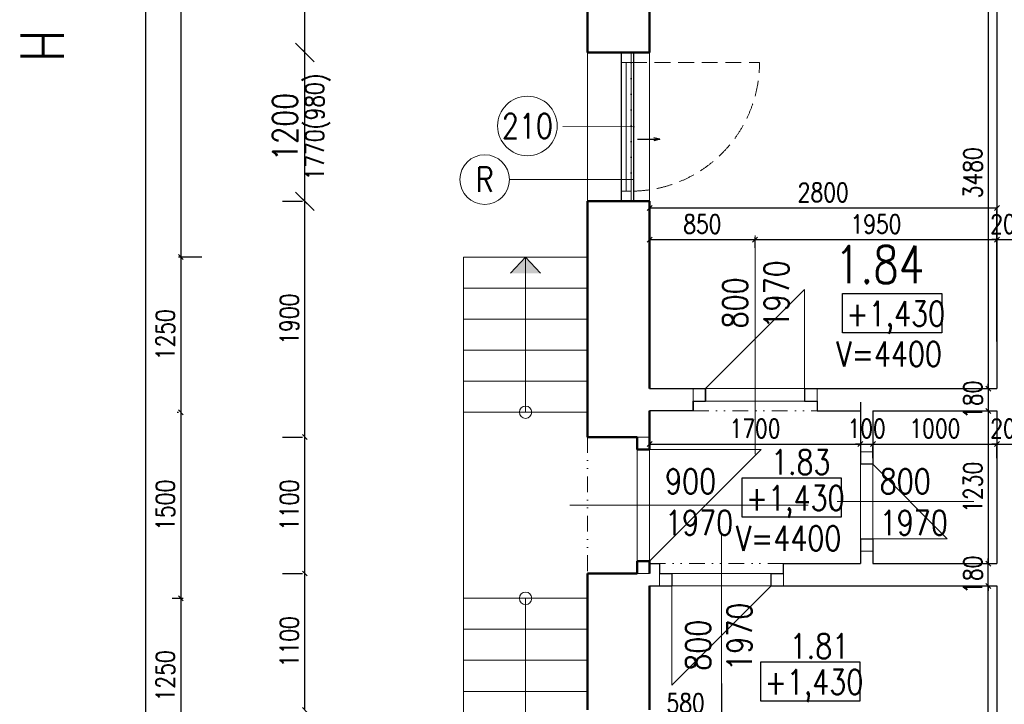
# Model space of a CAD drawing. Header units: millimetres. Extents: x -238874 to 551972, y -298952 to 658415.
# Tile 77 of 256: x 36049 to 43988, y 17396 to 22914. Entities that reach past the tile are written whole.
import ezdxf
from ezdxf.enums import TextEntityAlignment as Align

# ---------------------------------------------------------------- set-up
doc = ezdxf.new("R2010")
doc.units = ezdxf.units.MM
doc.header["$LTSCALE"] = 20
for name, pattern in [('DIVIDE2', [15.875, 6.35, -3.175, 0, -3.175, 0, -3.175]), ('DOT', [6.35, 0, -6.35]), ('HIDDEN', [9.525, 6.35, -3.175])]:
    doc.linetypes.add(name, pattern=pattern)
doc.layers.add('00_HEDVIKA_DEMOLICE', color=2, linetype='Continuous', lineweight=30, transparency=0.3)
doc.layers.add('CKOKNA OTEVÍRÁNÍ', color=51, linetype='HIDDEN', lineweight=18, transparency=0.5)
for name, color, linetype, lineweight in [('00_HEDVIKA_OBRYS', 1, 'Continuous', 50), ('_00_HEDVIKA_pohledy', 1, 'Continuous', 25), ('CKBUBLINY', 1, 'Continuous', 18), ('CKBUBLINY DEMOLICE', 4, 'Continuous', 18), ('CKBUBLINY_POPIS', 3, 'Continuous', 25), ('CKKOTY', 3, 'Continuous', 18), ('CKOKNA', 30, 'Continuous', 18), ('CKSYMBOLY', 21, 'Continuous', 25), ('HEDVIKA_OKNA_PARAPET', 70, 'Continuous', 18), ('NOSNÉ', 8, 'Continuous', 50), ('PRUCHODY', 7, 'Continuous', 18)]:
    doc.layers.add(name, color=color, linetype=linetype, lineweight=lineweight)
doc.layers.add('CKDVERE_DORAZ', color=120, linetype='DOT', lineweight=25, plot=False)
for name, color, linetype in [('CZ', 255, 'Continuous'), ('KOTY', 8, 'Continuous'), ('ZDP', 50, 'Continuous')]:
    doc.layers.add(name, color=color, linetype=linetype)
doc.styles.add('SIMPLEX', font='SIMPLEX.shx', dxfattribs={"width": 0.8, "bigfont": 'CAD13.shx'})
doc.styles.get("Standard").update_dxf_attribs({"font": 'simplex.shx', "width": 0.8})
doc.dimstyles.new('CADKON', dxfattribs={"dimscale": 100, "dimtxt": 2, "dimasz": 1.5, "dimexe": 0, "dimexo": 2, "dimgap": 0.6, "dimtad": 1, "dimrnd": 1, "dimtxsty": 'Standard', "dimblk1": 'OBLIQUE', "dimblk2": 'OBLIQUE', "dimsah": 1, "dimcen": 2.5, "dimadec": 1, "dimazin": 2, "dimtfac": 1, "dimtix": 1, "dimtmove": 2, "dimatfit": 3, "dimldrblk": 'OPEN30', "dimfxl": 5, "dimtfill": 1, "dimtolj": 1, "dimarcsym": 0})
doc.dimstyles.new('CKA', dxfattribs={"dimtxt": 200, "dimasz": 40, "dimexe": 20, "dimexo": 0.2, "dimgap": 50, "dimtad": 1, "dimdec": 0, "dimrnd": 1, "dimzin": 0, "dimdsep": 46, "dimtxsty": 'Standard', "dimblk1": 'OBLIQUE', "dimblk2": 'OBLIQUE', "dimsah": 1, "dimcen": 0.09, "dimclrd": 253, "dimclre": 253, "dimclrt": 253, "dimadec": 0, "dimazin": 0, "dimtfac": 1, "dimtdec": 0, "dimtix": 1, "dimtmove": 2, "dimatfit": 3, "dimfxl": 1, "dimtolj": 1, "dimtzin": 0, "dimarcsym": 0})

# ---------------------------------------------------------------- blocks, each defined once
blk = doc.blocks.new('_OBLIQUE')
at = {"color": 0, "linetype": 'ByBlock'}
blk.add_line((-0.5, -0.5), (0.5, 0.5), dxfattribs=at)
blk = doc.blocks.new('*D126')
at = {"layer": 'DEFPOINTS', "color": 0, "transparency": 16777216}
for p in [(43928, 21141.5), (41978, 20695), (43928, 19940)]:
    blk.add_point(p, dxfattribs=at)
at = {"layer": 'KOTY', "lineweight": -2, "transparency": 16777216}
for p, q in [((41978, 21141.5), (43928, 21141.5)), ((43928, 20320.8), (43928, 21161.5))]:
    blk.add_line(p, q, dxfattribs=at)
at = {"layer": 'KOTY', "lineweight": -2, "transparency": 16777216, "xscale": 40, "yscale": 40, "zscale": 40, "rotation": 180}
blk.add_blockref('_OBLIQUE', (41978, 21141.5), dxfattribs=at)
at = {"layer": 'KOTY', "lineweight": -2, "transparency": 16777216, "xscale": 40, "yscale": 40, "zscale": 40}
blk.add_blockref('_OBLIQUE', (43928, 21141.5), dxfattribs=at)
at = {"layer": 'KOTY', "transparency": 16777216, "insert": (42953, 21266.5), "char_height": 150, "attachment_point": 5, "style": 'SIMPLEX'}
blk.add_mtext('\\A1;1950', dxfattribs=at)
blk = doc.blocks.new('*D127')
at = {"layer": 'DEFPOINTS', "color": 0, "transparency": 16777216}
for p in [(44128, 21141.5), (44128, 21141.5), (43928, 19940)]:
    blk.add_point(p, dxfattribs=at)
at = {"layer": 'KOTY', "lineweight": -2, "transparency": 16777216}
for p, q in [((44128, 21522.3), (44128, 21161.5)), ((43928, 21141.5), (43888, 21141.5)), ((43928, 21141.5), (44128, 21141.5)), ((44128, 21141.5), (44168, 21141.5))]:
    blk.add_line(p, q, dxfattribs=at)
at = {"layer": 'KOTY', "lineweight": -2, "transparency": 16777216, "xscale": 40, "yscale": 40, "zscale": 40}
blk.add_blockref('_OBLIQUE', (43928, 21141.5), dxfattribs=at)
at = {"layer": 'KOTY', "lineweight": -2, "transparency": 16777216, "xscale": 40, "yscale": 40, "zscale": 40, "rotation": 180}
blk.add_blockref('_OBLIQUE', (44128, 21141.5), dxfattribs=at)
at = {"layer": 'KOTY', "transparency": 16777216, "insert": (44028, 21266.5), "char_height": 150, "attachment_point": 5, "style": 'SIMPLEX'}
blk.add_mtext('\\A1;200', dxfattribs=at)
blk = doc.blocks.new('*D128')
at = {"layer": 'DEFPOINTS', "color": 0, "transparency": 16777216}
for p in [(43858.6, 23420), (43858.6, 19940), (43928, 19940)]:
    blk.add_point(p, dxfattribs=at)
at = {"layer": 'KOTY', "lineweight": -2, "transparency": 16777216}
for p, q in [((43858.6, 23420), (43858.6, 19940)), ((43547.2, 19940), (43838.6, 19940))]:
    blk.add_line(p, q, dxfattribs=at)
at = {"layer": 'KOTY', "lineweight": -2, "transparency": 16777216, "xscale": 40, "yscale": 40, "zscale": 40}
for p, rotation in [((43858.6, 23420), 90), ((43858.6, 19940), 270)]:
    blk.add_blockref('_OBLIQUE', p, dxfattribs=dict(at, rotation=rotation))
at = {"layer": 'KOTY', "transparency": 16777216, "insert": (43733.6, 21680), "char_height": 150, "attachment_point": 5, "rotation": 90, "style": 'SIMPLEX'}
blk.add_mtext('\\A1;3480', dxfattribs=at)
blk = doc.blocks.new('*D134')
at = {"layer": 'DEFPOINTS', "color": 0, "transparency": 16777216}
for p in [(38348, 21450), (38548.1, 21450), (38548.1, 19550)]:
    blk.add_point(p, dxfattribs=at)
at = {"layer": 'KOTY', "lineweight": -2, "transparency": 16777216}
for p, q in [((38167.3, 21450), (38328, 21450)), ((38348, 19550), (38348, 21450))]:
    blk.add_line(p, q, dxfattribs=at)
at = {"layer": 'KOTY', "lineweight": -2, "transparency": 16777216, "xscale": 40, "yscale": 40, "zscale": 40}
for p, rotation in [((38348, 21450), 90), ((38348, 19550), 270)]:
    blk.add_blockref('_OBLIQUE', p, dxfattribs=dict(at, rotation=rotation))
at = {"layer": 'KOTY', "transparency": 16777216, "insert": (38223, 20500), "char_height": 150, "attachment_point": 5, "rotation": 90, "style": 'SIMPLEX'}
blk.add_mtext('\\A1;1900', dxfattribs=at)
blk = doc.blocks.new('*D135')
at = {"layer": 'DEFPOINTS', "color": 0, "transparency": 16777216}
for p in [(37898.2, 21000), (37348, 19750), (37698.1, 19750)]:
    blk.add_point(p, dxfattribs=at)
at = {"layer": 'KOTY', "lineweight": -2, "transparency": 16777216}
for p, q in [((37348, 21000), (37348, 19750)), ((37317.3, 19750), (37328, 19750))]:
    blk.add_line(p, q, dxfattribs=at)
at = {"layer": 'KOTY', "lineweight": -2, "transparency": 16777216, "xscale": 40, "yscale": 40, "zscale": 40}
for p, rotation in [((37348, 21000), 90), ((37348, 19750), 270)]:
    blk.add_blockref('_OBLIQUE', p, dxfattribs=dict(at, rotation=rotation))
at = {"layer": 'KOTY', "transparency": 16777216, "insert": (37223, 20375), "char_height": 150, "attachment_point": 5, "rotation": 90, "style": 'SIMPLEX'}
blk.add_mtext('\\A1;1250', dxfattribs=at)
blk = doc.blocks.new('*D136')
at = {"layer": 'DEFPOINTS', "color": 0, "transparency": 16777216}
for p in [(38548.1, 32000), (37063.5, 15350), (38548.1, 15350)]:
    blk.add_point(p, dxfattribs=at)
at = {"layer": 'KOTY', "lineweight": -2, "transparency": 16777216}
for p, q in [((37063.5, 32000), (37063.5, 15350)), ((38167.3, 15350), (37043.5, 15350))]:
    blk.add_line(p, q, dxfattribs=at)
at = {"layer": 'KOTY', "lineweight": -2, "transparency": 16777216, "xscale": 40, "yscale": 40, "zscale": 40}
for p, rotation in [((37063.5, 32000), 90), ((37063.5, 15350), 270)]:
    blk.add_blockref('_OBLIQUE', p, dxfattribs=dict(at, rotation=rotation))
at = {"layer": 'KOTY', "transparency": 16777216, "insert": (36938.5, 23675), "char_height": 150, "attachment_point": 5, "rotation": 90, "style": 'SIMPLEX'}
blk.add_mtext('\\A1;16650', dxfattribs=at)
blk = doc.blocks.new('*D145')
at = {"layer": 'DEFPOINTS', "color": 0, "transparency": 16777216}
for p in [(38348, 18450), (38548.1, 18450), (38548.1, 17350)]:
    blk.add_point(p, dxfattribs=at)
at = {"layer": 'KOTY', "lineweight": -2, "transparency": 16777216}
for p, q in [((38167.3, 18450), (38328, 18450)), ((38348, 17350), (38348, 18450))]:
    blk.add_line(p, q, dxfattribs=at)
at = {"layer": 'KOTY', "lineweight": -2, "transparency": 16777216, "xscale": 40, "yscale": 40, "zscale": 40}
for p, rotation in [((38348, 18450), 90), ((38348, 17350), 270)]:
    blk.add_blockref('_OBLIQUE', p, dxfattribs=dict(at, rotation=rotation))
at = {"layer": 'KOTY', "transparency": 16777216, "insert": (38223, 17900), "char_height": 150, "attachment_point": 5, "rotation": 90, "style": 'SIMPLEX'}
blk.add_mtext('\\A1;1100', dxfattribs=at)
blk = doc.blocks.new('*D146')
at = {"layer": 'DEFPOINTS', "color": 0, "transparency": 16777216}
for p in [(38348, 19550), (38548.1, 19550), (38548.1, 18450)]:
    blk.add_point(p, dxfattribs=at)
at = {"layer": 'KOTY', "lineweight": -2, "transparency": 16777216}
for p, q in [((38167.3, 19550), (38328, 19550)), ((38348, 18450), (38348, 19550))]:
    blk.add_line(p, q, dxfattribs=at)
at = {"layer": 'KOTY', "lineweight": -2, "transparency": 16777216, "xscale": 40, "yscale": 40, "zscale": 40}
for p, rotation in [((38348, 19550), 90), ((38348, 18450), 270)]:
    blk.add_blockref('_OBLIQUE', p, dxfattribs=dict(at, rotation=rotation))
at = {"layer": 'KOTY', "transparency": 16777216, "insert": (38223, 19000), "char_height": 150, "attachment_point": 5, "rotation": 90, "style": 'SIMPLEX'}
blk.add_mtext('\\A1;1100', dxfattribs=at)
blk = doc.blocks.new('*D147')
at = {"layer": 'DEFPOINTS', "color": 0, "transparency": 16777216}
for p in [(37698.1, 19750), (36898.2, 18250), (37348, 18250)]:
    blk.add_point(p, dxfattribs=at)
at = {"layer": 'KOTY', "lineweight": -2, "transparency": 16777216}
for p, q in [((37348, 19750), (37348, 18250)), ((37278.9, 18250), (37368, 18250))]:
    blk.add_line(p, q, dxfattribs=at)
at = {"layer": 'KOTY', "lineweight": -2, "transparency": 16777216, "xscale": 40, "yscale": 40, "zscale": 40}
for p, rotation in [((37348, 19750), 90), ((37348, 18250), 270)]:
    blk.add_blockref('_OBLIQUE', p, dxfattribs=dict(at, rotation=rotation))
at = {"layer": 'KOTY', "transparency": 16777216, "insert": (37223, 19000), "char_height": 150, "attachment_point": 5, "rotation": 90, "style": 'SIMPLEX'}
blk.add_mtext('\\A1;1500', dxfattribs=at)
blk = doc.blocks.new('*D148')
at = {"layer": 'DEFPOINTS', "color": 0, "transparency": 16777216}
for p in [(36898.2, 18250), (36898.2, 17000), (37348, 17000)]:
    blk.add_point(p, dxfattribs=at)
at = {"layer": 'KOTY', "lineweight": -2, "transparency": 16777216}
for p, q in [((37348, 18250), (37348, 17000)), ((37278.9, 17000), (37368, 17000))]:
    blk.add_line(p, q, dxfattribs=at)
at = {"layer": 'KOTY', "lineweight": -2, "transparency": 16777216, "xscale": 40, "yscale": 40, "zscale": 40}
for p, rotation in [((37348, 18250), 90), ((37348, 17000), 270)]:
    blk.add_blockref('_OBLIQUE', p, dxfattribs=dict(at, rotation=rotation))
at = {"layer": 'KOTY', "transparency": 16777216, "insert": (37223, 17625), "char_height": 150, "attachment_point": 5, "rotation": 90, "style": 'SIMPLEX'}
blk.add_mtext('\\A1;1250', dxfattribs=at)
blk = doc.blocks.new('*D150')
at = {"layer": 'DEFPOINTS', "color": 0, "transparency": 16777216}
for p in [(42828, 19493.8), (41128, 19450), (42828, 19450)]:
    blk.add_point(p, dxfattribs=at)
at = {"layer": 'KOTY', "lineweight": -2, "transparency": 16777216}
for p, q in [((42828, 19830.8), (42828, 19513.8)), ((41128, 19493.8), (42828, 19493.8))]:
    blk.add_line(p, q, dxfattribs=at)
at = {"layer": 'KOTY', "lineweight": -2, "transparency": 16777216, "xscale": 40, "yscale": 40, "zscale": 40, "rotation": 180}
blk.add_blockref('_OBLIQUE', (41128, 19493.8), dxfattribs=at)
at = {"layer": 'KOTY', "lineweight": -2, "transparency": 16777216, "xscale": 40, "yscale": 40, "zscale": 40}
blk.add_blockref('_OBLIQUE', (42828, 19493.8), dxfattribs=at)
at = {"layer": 'KOTY', "transparency": 16777216, "insert": (41978, 19618.8), "char_height": 150, "attachment_point": 5, "style": 'SIMPLEX'}
blk.add_mtext('\\A1;1700', dxfattribs=at)
blk = doc.blocks.new('*D151')
at = {"layer": 'DEFPOINTS', "color": 0, "transparency": 16777216}
for p in [(42928, 19760), (42928, 19493.8), (42828, 19450)]:
    blk.add_point(p, dxfattribs=at)
at = {"layer": 'KOTY', "lineweight": -2, "transparency": 16777216}
for p, q in [((42828, 19493.8), (42788, 19493.8)), ((42828, 19493.8), (42928, 19493.8)), ((42928, 19493.8), (42968, 19493.8)), ((42928, 19379.3), (42928, 19473.8))]:
    blk.add_line(p, q, dxfattribs=at)
at = {"layer": 'KOTY', "lineweight": -2, "transparency": 16777216, "xscale": 40, "yscale": 40, "zscale": 40}
blk.add_blockref('_OBLIQUE', (42828, 19493.8), dxfattribs=at)
at = {"layer": 'KOTY', "lineweight": -2, "transparency": 16777216, "xscale": 40, "yscale": 40, "zscale": 40, "rotation": 180}
blk.add_blockref('_OBLIQUE', (42928, 19493.8), dxfattribs=at)
at = {"layer": 'KOTY', "transparency": 16777216, "insert": (42878, 19618.8), "char_height": 150, "attachment_point": 5, "style": 'SIMPLEX'}
blk.add_mtext('\\A1;100', dxfattribs=at)
blk = doc.blocks.new('*D152')
at = {"layer": 'DEFPOINTS', "color": 0, "transparency": 16777216}
for p in [(42928, 19760), (43928, 19760), (43928, 19493.8)]:
    blk.add_point(p, dxfattribs=at)
at = {"layer": 'KOTY', "lineweight": -2, "transparency": 16777216}
for p, q in [((42928, 19493.8), (43928, 19493.8)), ((43928, 19379.3), (43928, 19473.8))]:
    blk.add_line(p, q, dxfattribs=at)
at = {"layer": 'KOTY', "lineweight": -2, "transparency": 16777216, "xscale": 40, "yscale": 40, "zscale": 40, "rotation": 180}
blk.add_blockref('_OBLIQUE', (42928, 19493.8), dxfattribs=at)
at = {"layer": 'KOTY', "lineweight": -2, "transparency": 16777216, "xscale": 40, "yscale": 40, "zscale": 40}
blk.add_blockref('_OBLIQUE', (43928, 19493.8), dxfattribs=at)
at = {"layer": 'KOTY', "transparency": 16777216, "insert": (43428, 19618.8), "char_height": 150, "attachment_point": 5, "style": 'SIMPLEX'}
blk.add_mtext('\\A1;1000', dxfattribs=at)
blk = doc.blocks.new('*D153')
at = {"layer": 'DEFPOINTS', "color": 0, "transparency": 16777216}
for p in [(41708, 17281.2), (41128, 17181.8), (41708, 17181.8)]:
    blk.add_point(p, dxfattribs=at)
at = {"layer": 'KOTY', "lineweight": -2, "transparency": 16777216}
for p, q in [((41708, 17562.6), (41708, 17301.2)), ((41128, 17281.2), (41708, 17281.2))]:
    blk.add_line(p, q, dxfattribs=at)
at = {"layer": 'KOTY', "lineweight": -2, "transparency": 16777216, "xscale": 40, "yscale": 40, "zscale": 40, "rotation": 180}
blk.add_blockref('_OBLIQUE', (41128, 17281.2), dxfattribs=at)
at = {"layer": 'KOTY', "lineweight": -2, "transparency": 16777216, "xscale": 40, "yscale": 40, "zscale": 40}
blk.add_blockref('_OBLIQUE', (41708, 17281.2), dxfattribs=at)
at = {"layer": 'KOTY', "transparency": 16777216, "insert": (41418, 17406.2), "char_height": 150, "attachment_point": 5, "style": 'SIMPLEX'}
blk.add_mtext('\\A1;580', dxfattribs=at)
blk = doc.blocks.new('*D155')
at = {"layer": 'DEFPOINTS', "color": 0, "transparency": 16777216}
for p in [(43928, 19940), (43858.6, 19760), (43858.6, 19760)]:
    blk.add_point(p, dxfattribs=at)
at = {"layer": 'KOTY', "lineweight": -2, "transparency": 16777216}
for p, q in [((43858.6, 19940), (43858.6, 19980)), ((43858.6, 19940), (43858.6, 19760)), ((43477.8, 19760), (43838.6, 19760)), ((43858.6, 19760), (43858.6, 19720))]:
    blk.add_line(p, q, dxfattribs=at)
at = {"layer": 'KOTY', "lineweight": -2, "transparency": 16777216, "xscale": 40, "yscale": 40, "zscale": 40}
for p, rotation in [((43858.6, 19940), 270), ((43858.6, 19760), 90)]:
    blk.add_blockref('_OBLIQUE', p, dxfattribs=dict(at, rotation=rotation))
at = {"layer": 'KOTY', "transparency": 16777216, "insert": (43733.6, 19850), "char_height": 150, "attachment_point": 5, "rotation": 90, "style": 'SIMPLEX'}
blk.add_mtext('\\A1;180', dxfattribs=at)
blk = doc.blocks.new('*D156')
at = {"layer": 'DEFPOINTS', "color": 0, "transparency": 16777216}
for p in [(43858.6, 19760), (43858.6, 18530), (43858.6, 18530)]:
    blk.add_point(p, dxfattribs=at)
at = {"layer": 'KOTY', "lineweight": -2, "transparency": 16777216}
for p, q in [((43858.6, 19760), (43858.6, 18530)), ((43477.8, 18530), (43838.6, 18530))]:
    blk.add_line(p, q, dxfattribs=at)
at = {"layer": 'KOTY', "lineweight": -2, "transparency": 16777216, "xscale": 40, "yscale": 40, "zscale": 40}
for p, rotation in [((43858.6, 19760), 90), ((43858.6, 18530), 270)]:
    blk.add_blockref('_OBLIQUE', p, dxfattribs=dict(at, rotation=rotation))
at = {"layer": 'KOTY', "transparency": 16777216, "insert": (43733.6, 19145), "char_height": 150, "attachment_point": 5, "rotation": 90, "style": 'SIMPLEX'}
blk.add_mtext('\\A1;1230', dxfattribs=at)
blk = doc.blocks.new('*D158')
at = {"layer": 'DEFPOINTS', "color": 0, "transparency": 16777216}
for p in [(43858.6, 18350), (43948, 18350), (43948, 15850)]:
    blk.add_point(p, dxfattribs=at)
at = {"layer": 'KOTY', "lineweight": -2, "transparency": 16777216}
for p, q in [((43567.2, 18350), (43838.6, 18350)), ((43858.6, 15850), (43858.6, 18350))]:
    blk.add_line(p, q, dxfattribs=at)
at = {"layer": 'KOTY', "lineweight": -2, "transparency": 16777216, "xscale": 40, "yscale": 40, "zscale": 40}
for p, rotation in [((43858.6, 18350), 90), ((43858.6, 15850), 270)]:
    blk.add_blockref('_OBLIQUE', p, dxfattribs=dict(at, rotation=rotation))
at = {"layer": 'KOTY', "transparency": 16777216, "insert": (43733.6, 17100), "char_height": 150, "attachment_point": 5, "rotation": 90, "style": 'SIMPLEX'}
blk.add_mtext('\\A1;2500', dxfattribs=at)
blk = doc.blocks.new('*D159')
at = {"layer": 'DEFPOINTS', "color": 0, "transparency": 16777216}
for p in [(43858.6, 18530), (43868.6, 18530), (43948, 18350)]:
    blk.add_point(p, dxfattribs=at)
at = {"layer": 'KOTY', "lineweight": -2, "transparency": 16777216}
for p, q in [((43487.8, 18530), (43838.6, 18530)), ((43858.6, 18530), (43858.6, 18570)), ((43858.6, 18350), (43858.6, 18530)), ((43858.6, 18350), (43858.6, 18310))]:
    blk.add_line(p, q, dxfattribs=at)
at = {"layer": 'KOTY', "lineweight": -2, "transparency": 16777216, "xscale": 40, "yscale": 40, "zscale": 40}
for p, rotation in [((43858.6, 18530), 270), ((43858.6, 18350), 90)]:
    blk.add_blockref('_OBLIQUE', p, dxfattribs=dict(at, rotation=rotation))
at = {"layer": 'KOTY', "transparency": 16777216, "insert": (43733.6, 18440), "char_height": 150, "attachment_point": 5, "rotation": 90, "style": 'SIMPLEX'}
blk.add_mtext('\\A1;180', dxfattribs=at)
blk = doc.blocks.new('*D160')
at = {"layer": 'DEFPOINTS', "color": 0, "transparency": 16777216}
for p in [(44128, 19493.8), (43928, 18530), (44128, 18530)]:
    blk.add_point(p, dxfattribs=at)
at = {"layer": 'KOTY', "lineweight": -2, "transparency": 16777216}
for p, q in [((43928, 19493.8), (43888, 19493.8)), ((43928, 19493.8), (44128, 19493.8)), ((44128, 18910.8), (44128, 19513.8)), ((44128, 19493.8), (44168, 19493.8))]:
    blk.add_line(p, q, dxfattribs=at)
at = {"layer": 'KOTY', "lineweight": -2, "transparency": 16777216, "xscale": 40, "yscale": 40, "zscale": 40}
blk.add_blockref('_OBLIQUE', (43928, 19493.8), dxfattribs=at)
at = {"layer": 'KOTY', "lineweight": -2, "transparency": 16777216, "xscale": 40, "yscale": 40, "zscale": 40, "rotation": 180}
blk.add_blockref('_OBLIQUE', (44128, 19493.8), dxfattribs=at)
at = {"layer": 'KOTY', "transparency": 16777216, "insert": (44028, 19618.8), "char_height": 150, "attachment_point": 5, "style": 'SIMPLEX'}
blk.add_mtext('\\A1;200', dxfattribs=at)
blk = doc.blocks.new('*D205')
at = {"layer": 'DEFPOINTS', "color": 0, "transparency": 16777216}
for p in [(37898.2, 32000), (37348, 21000), (37898.2, 21000)]:
    blk.add_point(p, dxfattribs=at)
at = {"layer": 'KOTY', "lineweight": -2, "transparency": 16777216}
for p, q in [((37348, 32000), (37348, 21000)), ((37517.4, 21000), (37328, 21000))]:
    blk.add_line(p, q, dxfattribs=at)
at = {"layer": 'KOTY', "lineweight": -2, "transparency": 16777216, "xscale": 40, "yscale": 40, "zscale": 40}
for p, rotation in [((37348, 32000), 90), ((37348, 21000), 270)]:
    blk.add_blockref('_OBLIQUE', p, dxfattribs=dict(at, rotation=rotation))
at = {"layer": 'KOTY', "transparency": 16777216, "insert": (37223, 26500), "char_height": 150, "attachment_point": 5, "rotation": 90, "style": 'SIMPLEX'}
blk.add_mtext('\\A1;11000', dxfattribs=at)
blk = doc.blocks.new('*D206')
at = {"layer": 'CKKOTY', "color": 0, "lineweight": -2, "transparency": 16777216}
for p, q in [((38348.1, 22650), (38348, 22650)), ((38348, 21450), (38348, 22650)), ((38348.1, 21450), (38348, 21450))]:
    blk.add_line(p, q, dxfattribs=at)
at = {"layer": 'DEFPOINTS', "color": 0, "transparency": 16777216}
for p in [(38348, 22650), (38548.1, 22650), (38548.1, 21450)]:
    blk.add_point(p, dxfattribs=at)
at = {"layer": 'CKKOTY', "color": 0, "lineweight": -2, "transparency": 16777216, "xscale": 150, "yscale": 150, "zscale": 150}
for p, rotation in [((38348, 22650), 90), ((38348, 21450), 270)]:
    blk.add_blockref('_OBLIQUE', p, dxfattribs=dict(at, rotation=rotation))
at = {"layer": 'CKKOTY', "color": 0, "transparency": 16777216, "insert": (38188, 22050), "char_height": 200, "attachment_point": 5, "rotation": 90, "bg_fill": 3, "box_fill_scale": 1.1, "bg_fill_color": 256, "bg_fill_true_color": 13158600, "bg_fill_transparency": 0}
blk.add_mtext('\\A1;1200', dxfattribs=at)
blk = doc.blocks.new('_Open30')
at = {"color": 0, "lineweight": -2}
for p, q in [((-1, 0.268), (0, 0)), ((0, 0), (-1, -0.268)), ((0, 0), (-1, 0))]:
    blk.add_line(p, q, dxfattribs=at)
blk = doc.blocks.new('*D207')
at = {"layer": 'DEFPOINTS', "color": 0, "transparency": 16777216}
for p in [(38348, 24500), (38548.1, 24500), (38548.1, 22650)]:
    blk.add_point(p, dxfattribs=at)
at = {"layer": 'KOTY', "lineweight": -2, "transparency": 16777216}
for p, q in [((38167.3, 24500), (38328, 24500)), ((38348, 22650), (38348, 24500))]:
    blk.add_line(p, q, dxfattribs=at)
at = {"layer": 'KOTY', "lineweight": -2, "transparency": 16777216, "xscale": 40, "yscale": 40, "zscale": 40}
for p, rotation in [((38348, 24500), 90), ((38348, 22650), 270)]:
    blk.add_blockref('_OBLIQUE', p, dxfattribs=dict(at, rotation=rotation))
at = {"layer": 'KOTY', "transparency": 16777216, "insert": (38223, 23575), "char_height": 150, "attachment_point": 5, "rotation": 90, "style": 'SIMPLEX'}
blk.add_mtext('\\A1;1850', dxfattribs=at)
blk = doc.blocks.new('*D216')
at = {"layer": 'DEFPOINTS', "color": 0, "transparency": 16777216}
for p in [(41978, 21141.5), (41128, 20695), (41978, 20695)]:
    blk.add_point(p, dxfattribs=at)
at = {"layer": 'KOTY', "lineweight": -2, "transparency": 16777216}
for p, q in [((41128, 21141.5), (41978, 21141.5)), ((41978, 21075.8), (41978, 21161.5))]:
    blk.add_line(p, q, dxfattribs=at)
at = {"layer": 'KOTY', "lineweight": -2, "transparency": 16777216, "xscale": 40, "yscale": 40, "zscale": 40, "rotation": 180}
blk.add_blockref('_OBLIQUE', (41128, 21141.5), dxfattribs=at)
at = {"layer": 'KOTY', "lineweight": -2, "transparency": 16777216, "xscale": 40, "yscale": 40, "zscale": 40}
blk.add_blockref('_OBLIQUE', (41978, 21141.5), dxfattribs=at)
at = {"layer": 'KOTY', "transparency": 16777216, "insert": (41553, 21266.5), "char_height": 150, "attachment_point": 5, "style": 'SIMPLEX'}
blk.add_mtext('\\A1;850', dxfattribs=at)
blk = doc.blocks.new('*D218')
at = {"layer": 'DEFPOINTS', "color": 0, "transparency": 16777216}
for p in [(41128, 21450), (43928, 21450), (43928, 21397.2)]:
    blk.add_point(p, dxfattribs=at)
at = {"layer": 'KOTY', "lineweight": -2, "transparency": 16777216}
for p, q in [((41128, 21397.2), (43928, 21397.2)), ((43928, 21069.3), (43928, 21377.2))]:
    blk.add_line(p, q, dxfattribs=at)
at = {"layer": 'KOTY', "lineweight": -2, "transparency": 16777216, "xscale": 40, "yscale": 40, "zscale": 40, "rotation": 180}
blk.add_blockref('_OBLIQUE', (41128, 21397.2), dxfattribs=at)
at = {"layer": 'KOTY', "lineweight": -2, "transparency": 16777216, "xscale": 40, "yscale": 40, "zscale": 40}
blk.add_blockref('_OBLIQUE', (43928, 21397.2), dxfattribs=at)
at = {"layer": 'KOTY', "transparency": 16777216, "insert": (42528, 21522.2), "char_height": 150, "attachment_point": 5, "style": 'SIMPLEX'}
blk.add_mtext('\\A1;2800', dxfattribs=at)
blk = doc.blocks.new('*U3302')
at = {"color": 0, "linetype": 'ByBlock', "lineweight": -2}
for p, q in [((-225, 0), (-80, 0)), ((225, 0), (103, 30)), ((225, 0), (103, -30)), ((-80, 0), (27, 0)), ((27, 0), (225, 0))]:
    blk.add_line(p, q, dxfattribs=at)
at = {"color": 0, "linetype": 'Continuous', "lineweight": -2, "flags": 8}
blk.add_attdef('SPÁD', text='', height=100, dxfattribs=at).set_placement((0, 40), align=Align.CENTER)
blk = doc.blocks.new('CK_BUBBLE_1_0_0')
at = {"color": 0, "linetype": 'ByBlock', "lineweight": -2}
blk.add_circle((0, 0), 1, dxfattribs=at)

msp = doc.modelspace()

# ---------------------------------------------------------------- hatches: boundary and pattern name
at = {"layer": 'PRUCHODY'}
for points in [[(40248.578, 20870.812), (40127.962, 21000.047), (40007.346, 20870.812)], [(40007.346, 20870.812), (40127.962, 21000.047), (40248.578, 20870.812)]]:
    msp.add_hatch(color=256, dxfattribs=at).paths.add_polyline_path(points)

# ---------------------------------------------------------------- linework, layer by layer
at = {"layer": '00_HEDVIKA_DEMOLICE'}
for p, q in [((40897.962, 22650.047), (40897.962, 21450.047)), ((40997.962, 22650.047), (40997.962, 21450.047))]:
    msp.add_line(p, q, dxfattribs=at)
at = {"layer": '00_HEDVIKA_OBRYS'}
for points in [[(40897.962, 22650.047), (41127.962, 22650.047)], [(40897.962, 21450.047), (41127.962, 21450.047)]]:
    msp.add_lwpolyline(points, dxfattribs=at)
at = {"layer": 'CKBUBLINY'}
msp.add_line((41005.133, 22049.392), (40428.129, 22052.921), dxfattribs=at)
at = {"layer": 'CKBUBLINY DEMOLICE'}
msp.add_line((39997.962, 21625.477), (40997.962, 21625.477), dxfattribs=at)
at = {"layer": 'CKDVERE_DORAZ'}
msp.add_line((40977.962, 22568.047), (40977.962, 21532.047), dxfattribs=at)
msp.add_line((40977.962, 22568.047), (40977.962, 21532.047), dxfattribs=at)
at = {"layer": 'CKOKNA'}
for p, q in [((40897.962, 22568.047), (40897.962, 22650.047)), ((40977.962, 22568.047), (40977.962, 22650.047)), ((40977.962, 22568.047), (40977.962, 22650.047)), ((40897.962, 22568.047), (40977.962, 22568.047)), ((40897.962, 21532.047), (40897.962, 22568.047)), ((40937.962, 21532.047), (40937.962, 22568.047)), ((40937.962, 21532.047), (40937.962, 22568.047)), ((40977.962, 21532.047), (40977.962, 22568.047)), ((40977.962, 21532.047), (40977.962, 22568.047)), ((40897.962, 21532.047), (40977.962, 21532.047)), ((40897.962, 21450.047), (40897.962, 21532.047)), ((40977.962, 21532.047), (40977.962, 21450.047)), ((40977.962, 21532.047), (40977.962, 21450.047)), ((40897.962, 21450.047), (40977.962, 21450.047))]:
    msp.add_line(p, q, dxfattribs=at)
at = {"layer": 'CKOKNA OTEVÍRÁNÍ'}
msp.add_line((40977.962, 22568.047), (42013.962, 22568.047), dxfattribs=at)
msp.add_arc((40977.962, 22568.047), 1036, 271.1061648, 0, dxfattribs=at)
at = {"layer": 'CZ', "color": 7}
for points in [[(42684.446, 20705.673), (43483.472, 20705.673), (43483.472, 20389.736), (42684.446, 20389.736)], [(41873.784, 19220.22), (42672.811, 19220.22), (42672.811, 18904.283), (41873.784, 18904.283)], [(42024.72, 17737.142), (42823.746, 17737.142), (42823.746, 17421.205), (42024.72, 17421.205)]]:
    msp.add_lwpolyline(points, close=True, dxfattribs=at)
at = {"layer": 'HEDVIKA_OKNA_PARAPET'}
msp.add_line((41127.962, 22650.047), (41127.962, 21450.047), dxfattribs=at)
at = {"layer": 'KOTY'}
for p in [(40857.277, 22650.047), (40857.277, 21450.047)]:
    msp.add_point(p, dxfattribs=at)
at = {"layer": 'NOSNÉ'}
for p, q in [((40627.962, 24500.047), (40627.962, 22650.047)), ((41127.962, 23420.047), (41127.962, 22650.047)), ((41127.962, 22650.047), (40627.962, 22650.047)), ((41127.962, 22650.047), (40627.962, 22650.047)), ((40627.962, 21450.047), (40627.962, 19550.047)), ((41127.962, 21450.047), (40627.962, 21450.047)), ((41127.962, 21450.047), (40627.962, 21450.047)), ((41127.962, 21450.047), (41127.962, 19940.047)), ((41127.962, 19760.047), (41127.962, 19550.047)), ((41027.962, 19550.047), (40627.962, 19550.047)), ((41027.962, 19450.047), (41027.962, 19550.047)), ((41127.962, 19450.047), (41127.962, 19550.047)), ((41127.962, 19450.047), (41027.962, 19450.047)), ((41027.962, 18550.047), (41027.962, 18450.047)), ((41027.962, 18550.047), (41127.962, 18550.047)), ((41127.962, 18550.047), (41127.962, 18450.047)), ((40627.962, 18450.047), (41027.962, 18450.047)), ((40627.962, 18450.047), (40627.962, 17350.047)), ((41127.962, 18350.047), (41127.962, 17350.047))]:
    msp.add_line(p, q, dxfattribs=at)
at = {"layer": 'PRUCHODY'}
for p, q in [((40627.962, 21450.047), (40627.962, 22650.047)), ((40997.962, 22650.047), (40997.962, 21450.047)), ((41977.962, 19412.849), (41977.962, 21175.136)), ((39627.962, 21000.047), (39627.962, 17000.047)), ((40627.962, 21000.047), (39627.962, 21000.047)), ((40007.346, 20870.812), (40127.962, 21000.047)), ((40127.962, 21000.047), (40127.962, 19750.047)), ((40248.578, 20870.812), (40127.962, 21000.047)), ((40627.962, 20750.047), (39627.962, 20750.047)), ((42377.962, 20740.047), (41577.962, 19940.047)), ((42377.962, 20740.047), (42377.962, 19940.047)), ((40627.962, 20500.047), (39627.962, 20500.047)), ((40627.962, 20250.047), (39627.962, 20250.047)), ((40627.962, 20000.047), (39627.962, 20000.047)), ((41577.962, 19940.047), (41477.962, 19940.047)), ((41477.962, 19940.047), (41477.962, 19840.047)), ((42377.962, 19940.047), (41577.962, 19940.047)), ((42477.962, 19840.047), (42477.962, 19940.047)), ((42377.962, 19840.047), (41577.962, 19840.047)), ((40627.962, 19750.047), (39627.962, 19750.047)), ((42827.962, 19760.047), (42477.962, 19760.047)), ((41027.962, 19550.047), (41127.962, 19550.047)), ((41027.962, 19450.047), (41027.962, 18530.047)), ((41127.962, 19450.047), (41127.962, 18550.047)), ((42027.962, 19450.047), (41127.962, 19450.047)), ((41127.962, 18550.047), (42027.962, 19450.047)), ((42927.962, 19430.047), (42827.962, 19430.047)), ((42827.962, 18730.047), (42827.962, 19330.047)), ((42927.962, 19330.047), (42927.962, 18730.047)), ((42927.962, 19330.047), (43527.962, 18730.047)), ((42407.031, 19000.047), (40485.449, 19000.047)), ((42640.914, 19030.047), (43740.914, 19030.047)), ((41707.962, 18770.416), (41707.962, 17167.52)), ((43527.962, 18730.047), (42927.962, 18730.047)), ((42827.962, 18630.047), (42927.962, 18630.047)), ((41027.962, 18450.047), (41127.962, 18450.047)), ((41207.962, 18450.047), (41207.962, 18350.047)), ((41307.962, 18450.047), (42107.962, 18450.047)), ((42207.962, 18450.047), (42207.962, 18350.047)), ((41307.962, 18350.047), (42107.962, 18350.047)), ((41307.962, 18350.047), (41307.962, 17550.047)), ((41307.962, 17550.047), (42107.962, 18350.047)), ((40627.962, 18250.047), (39627.962, 18250.047)), ((40127.962, 18250.047), (40127.962, 17000.047)), ((40627.962, 18000.047), (39627.962, 18000.047)), ((40627.962, 17750.047), (39627.962, 17750.047)), ((40627.962, 17500.047), (39627.962, 17500.047))]:
    msp.add_line(p, q, dxfattribs=at)
at = {"layer": 'PRUCHODY', "linetype": 'DIVIDE2'}
for p, q in [((41477.962, 19760.047), (42477.962, 19760.047)), ((40627.962, 19550.047), (40627.962, 18450.047)), ((42207.962, 18530.047), (41207.962, 18530.047))]:
    msp.add_line(p, q, dxfattribs=at)
at = {"layer": 'PRUCHODY'}
for centre in [(40127.962, 19750.047), (40127.962, 18250.047)]:
    msp.add_circle(centre, 50, dxfattribs=at)
at = {"layer": 'ZDP'}
for p, q in [((43927.962, 23420.047), (43927.962, 19940.047)), ((41127.962, 19940.047), (41577.962, 19940.047)), ((41577.962, 19840.047), (41577.962, 19940.047)), ((41577.962, 19940.047), (41577.962, 19840.047)), ((42377.962, 19940.047), (42377.962, 19840.047)), ((42377.962, 19940.047), (42377.962, 19840.047)), ((42377.962, 19940.047), (43927.962, 19940.047)), ((41477.962, 19840.047), (41577.962, 19840.047)), ((41477.962, 19760.047), (41477.962, 19840.047)), ((41477.962, 19840.047), (41477.962, 19760.047)), ((41477.962, 19840.047), (41577.962, 19840.047)), ((42377.962, 19840.047), (42477.962, 19840.047)), ((42377.962, 19840.047), (42477.962, 19840.047)), ((42477.962, 19840.047), (42477.962, 19760.047)), ((42477.962, 19840.047), (42477.962, 19760.047)), ((41477.962, 19760.047), (41127.962, 19760.047)), ((42477.962, 19760.047), (42827.962, 19760.047)), ((42827.962, 19760.047), (42827.962, 19330.047)), ((42927.962, 19760.047), (43927.962, 19760.047)), ((42927.962, 19760.047), (42927.962, 19330.047)), ((43927.962, 19760.047), (43927.962, 18530.047)), ((42927.962, 19330.047), (42827.962, 19330.047)), ((42827.962, 18730.047), (42927.962, 18730.047)), ((42827.962, 18730.047), (42827.962, 18530.047)), ((42927.962, 18730.047), (42927.962, 18530.047)), ((41127.962, 18530.047), (41207.962, 18530.047)), ((41207.962, 18530.047), (41207.962, 18450.047)), ((42207.962, 18530.047), (42827.962, 18530.047)), ((42207.962, 18450.047), (42207.962, 18530.047)), ((42927.962, 18530.047), (43927.962, 18530.047)), ((41207.962, 18450.047), (41307.962, 18450.047)), ((41307.962, 18450.047), (41307.962, 18350.047)), ((42107.962, 18350.047), (42107.962, 18450.047)), ((42107.962, 18450.047), (42207.962, 18450.047)), ((41127.962, 18350.047), (41307.962, 18350.047)), ((42107.962, 18350.047), (43927.962, 18350.047)), ((43927.962, 18350.047), (43927.962, 15850.047))]:
    msp.add_line(p, q, dxfattribs=at)

# ---------------------------------------------------------------- block references
at = {"layer": 'CKBUBLINY'}
ref = msp.add_blockref('CK_BUBBLE_1_0_0', (40142.59, 22057.385), dxfattribs=dict(at, xscale=240, yscale=240, zscale=240))
ref.add_attrib('NUM1', '210', dxfattribs={"layer": 'CKBUBLINY_POPIS', "height": 200, "width": 0.8, "flags": 8}).set_placement((40142.59, 22057.385), align=Align.MIDDLE_CENTER)
at = {"layer": 'CKBUBLINY DEMOLICE'}
ref = msp.add_blockref('CK_BUBBLE_1_0_0', (39797.962, 21625.477), dxfattribs=dict(at, xscale=200, yscale=200, zscale=200))
ref.add_attrib('NUM1', 'R', dxfattribs={"height": 200, "width": 0.8, "flags": 8}).set_placement((39797.962, 21625.477), align=Align.MIDDLE_CENTER)
at = {"layer": 'CKSYMBOLY', "xscale": 0.4, "yscale": 0.4, "zscale": 0.4}
msp.add_blockref('*U3302', (41120.779, 21949.943), dxfattribs=at)

# ---------------------------------------------------------------- texts
at = {"layer": '_00_HEDVIKA_pohledy', "lineweight": 35, "insert": (36054.856, 24490.718), "char_height": 350, "attachment_point": 7, "rotation": 270}
msp.add_mtext_dynamic_manual_height_columns('POHLED H', width=9267.13323, gutter_width=1250, heights=[0], dxfattribs=at)
at = {"layer": 'CZ', "color": 6, "linetype": 'Continuous', "lineweight": 30, "insert": (42622.232, 21090.174), "char_height": 300, "width": 1830.1, "attachment_point": 1}
msp.add_mtext('1.84', dxfattribs=at)
at = {"layer": 'CZ', "color": 7, "char_height": 200, "width": 1830.1, "attachment_point": 1, "rotation": 90}
for insert in [(41717.573, 20425.332), (41419.394, 17665.731)]:
    msp.add_mtext('800\\P1970', dxfattribs=dict(at, insert=insert))
at = {"layer": 'CZ', "color": 7, "char_height": 200, "width": 1830.1, "attachment_point": 1}
for s, insert in [('+1,430', (42715.281, 20643.852)), ('V=4400', (42634.646, 20319.138)), ('1.83', (42106.571, 19448.008)), ('900\\P1970', (41252.863, 19292.417)), ('800\\P1970', (42983.734, 19292.417)), ('+1,430', (41904.62, 19158.399)), ('V=4400', (41823.984, 18833.686)), ('1.81', (42257.507, 17964.93)), ('+1,430', (42055.556, 17675.321))]:
    msp.add_mtext(s, dxfattribs=dict(at, insert=insert))

# ---------------------------------------------------------------- dimensions: what is measured, and where the dimension line sits
at = {"layer": 'KOTY'}
for base, p1, p2, angle, text, picture, middle in [((37063.5, 15350.047), (38548.115, 32000.047), (38548.115, 15350.047), 90, '16650', '*D136', (36938.5, 23675.047)), ((37348.004, 21000.047), (37898.155, 32000.047), (37898.155, 21000.047), 90, '11000', '*D205', (37223.004, 26500.047)), ((43858.594, 19940.047), (43858.594, 23420.047), (43927.962, 19940.047), 270, '3480', '*D128', (43733.594, 21680.047)), ((43927.962, 21397.166), (41127.962, 21450.047), (43927.962, 21450.047), 180, '2800', '*D218', (42527.962, 21522.166)), ((38348.033, 21450.047), (38548.115, 19550.047), (38548.115, 21450.047), 90, '1900', '*D134', (38223.033, 20500.047)), ((37348.004, 19750.047), (37898.155, 21000.047), (37698.073, 19750.047), 90, '1250', '*D135', (37223.004, 20375.047)), ((43858.594, 19760.047), (43927.962, 19940.047), (43858.594, 19760.047), 270, '180', '*D155', (43733.594, 19850.047)), ((37348.004, 18250.047), (37698.073, 19750.047), (36898.155, 18250.047), 90, '1500', '*D147', (37223.004, 19000.047)), ((43858.594, 18530.047), (43858.594, 19760.047), (43858.594, 18530.047), 270, '1230', '*D156', (43733.594, 19145.047)), ((38348.033, 19550.047), (38548.115, 18450.047), (38548.115, 19550.047), 90, '1100', '*D146', (38223.033, 19000.047)), ((43858.594, 18530.047), (43947.962, 18350.047), (43868.594, 18530.047), 90, '180', '*D159', (43733.594, 18440.047)), ((38348.033, 18450.047), (38548.115, 17350.047), (38548.115, 18450.047), 90, '1100', '*D145', (38223.033, 17900.047)), ((43858.594, 18350.047), (43947.962, 15850.047), (43947.962, 18350.047), 90, '2500', '*D158', (43733.594, 17100.047)), ((37348.004, 17000.047), (36898.155, 18250.047), (36898.155, 17000.047), 90, '1250', '*D148', (37223.004, 17625.047))]:
    dim = msp.add_linear_dim(base=base, p1=p1, p2=p2, angle=angle, text=text, dimstyle='CKA', override={"dimtxt": 150, "dimexo": 380.774374, "dimtxsty": 'SIMPLEX', "dimse1": 1, "dimclrd": 256, "dimclre": 256, "dimclrt": 256}, dxfattribs=at)
    dim.commit()
    dim.dimension.update_dxf_attribs({"geometry": picture, "text_midpoint": middle})
for base, p1, p2, text, picture, middle in [((44127.962, 21141.497), (43927.962, 19940.047), (44127.962, 21141.497), '200', '*D127', (44027.962, 21266.497)), ((41977.962, 21141.497), (41127.962, 20695.047), (41977.962, 20695.047), '850', '*D216', (41552.962, 21266.497)), ((43927.962, 21141.497), (41977.962, 20695.047), (43927.962, 19940.047), '1950', '*D126', (42952.962, 21266.497)), ((42827.962, 19493.757), (41127.962, 19450.047), (42827.962, 19450.047), '1700', '*D150', (41977.962, 19618.757)), ((42927.962, 19493.757), (42827.962, 19450.047), (42927.962, 19760.047), '100', '*D151', (42877.962, 19618.757)), ((43927.962, 19493.757), (42927.962, 19760.047), (43927.962, 19760.047), '1000', '*D152', (43427.962, 19618.757)), ((44127.962, 19493.757), (43927.962, 18530.047), (44127.962, 18530.047), '200', '*D160', (44027.962, 19618.757)), ((41707.962, 17281.25), (41127.962, 17181.845), (41707.962, 17181.845), '580', '*D153', (41417.962, 17406.25))]:
    dim = msp.add_linear_dim(base=base, p1=p1, p2=p2, text=text, dimstyle='CKA', override={"dimtxt": 150, "dimexo": 380.774374, "dimtxsty": 'SIMPLEX', "dimse1": 1, "dimclrd": 256, "dimclre": 256, "dimclrt": 256}, dxfattribs=at)
    dim.commit()
    dim.dimension.update_dxf_attribs({"geometry": picture, "text_midpoint": middle})

# ---------------------------------------------------------------- next in the draw order: dimensions: what is measured, and where the dimension line sits
at = {"layer": 'CKKOTY'}
dim = msp.add_linear_dim(base=(38348.033, 22650.047), p1=(38548.115, 21450.047), p2=(38548.115, 22650.047), angle=90, text='1200', dimstyle='CADKON', dxfattribs=at)
dim.commit()
dim.dimension.update_dxf_attribs({"geometry": '*D206', "text_midpoint": (38188.033, 22050.047)})

# ---------------------------------------------------------------- next in the draw order: texts
at = {"layer": 'CKKOTY', "insert": (38452.347, 22050.047), "char_height": 150, "attachment_point": 5, "rotation": 90, "style": 'SIMPLEX'}
msp.add_mtext('1770(980)', dxfattribs=at)

# ---------------------------------------------------------------- next in the draw order: dimensions: what is measured, and where the dimension line sits
at = {"layer": 'KOTY'}
dim = msp.add_linear_dim(base=(38348.033, 24500.047), p1=(38548.115, 22650.047), p2=(38548.115, 24500.047), angle=90, text='1850', dimstyle='CKA', override={"dimtxt": 150, "dimexo": 380.774374, "dimtxsty": 'SIMPLEX', "dimse1": 1, "dimclrd": 256, "dimclre": 256, "dimclrt": 256}, dxfattribs=at)
dim.commit()
dim.dimension.update_dxf_attribs({"geometry": '*D207', "text_midpoint": (38223.033, 23575.047)})

doc.saveas('drawing.dxf')
